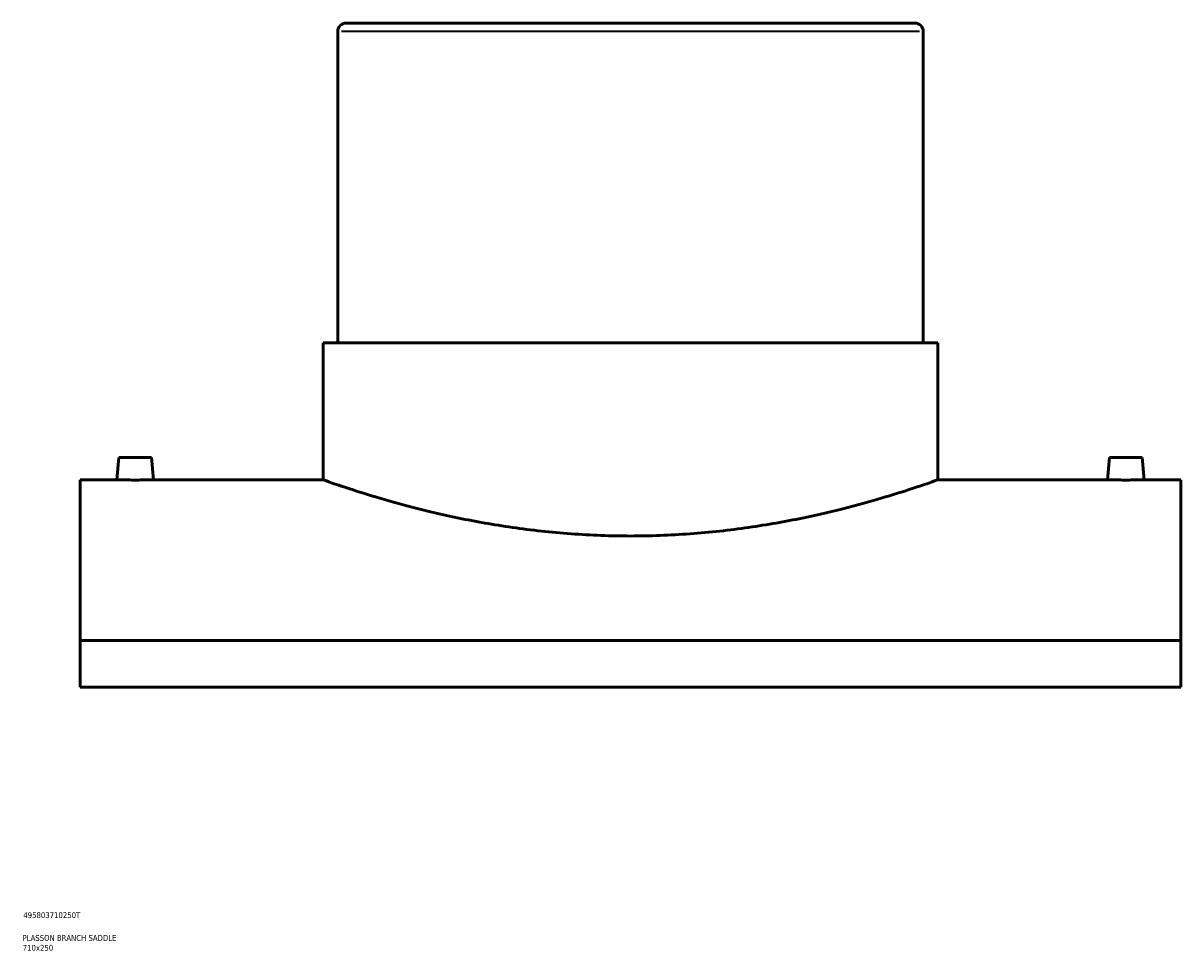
# Model space of a CAD drawing. Header units: millimetres. Extents: x -309 to 1511, y -442 to 1080.
# Tile 4 of 5: x 855 to 1349, y 79 to 475. Entities that reach past the tile are written whole.
import ezdxf

# ---------------------------------------------------------------- set-up
doc = ezdxf.new("R2010")
doc.units = ezdxf.units.MM
for name, color, linetype, lineweight in [('Title (ISO)', 7, 'Continuous', 50), ('Visible (ANSI)', 7, 'Continuous', 50), ('Visible Narrow (ANSI)', 7, 'Continuous', 35)]:
    doc.layers.add(name, color=color, linetype=linetype, lineweight=lineweight)
doc.styles.add('Note Text (ISO)', font='tahoma.ttf')

# ---------------------------------------------------------------- blocks, each defined once
blk = doc.blocks.new('Title Blocks ISO')
at = {"layer": 'Title (ISO)', "color": 232, "true_color": 0xca0064, "style": 'Note Text (ISO)'}
for tag, p in [('PART_NUMBER_001', (34.16, 73.13)), ('DESCRIPTION_001', (33.84, 63.4)), ('DESCRIPTION_002', (33.92, 59.18))]:
    blk.add_attdef(tag, p, '', height=2.5, dxfattribs=at)

msp = doc.modelspace()

# ---------------------------------------------------------------- linework, layer by layer
at = {"layer": 'Visible (ANSI)'}
for p, q in [((993.01, 475.27), (1235.91, 475.27)), ((989.46, 471.72), (989.46, 338.77)), ((1239.46, 471.72), (1239.46, 338.77)), ((983.21, 338.77), (1245.71, 338.77)), ((983.21, 338.77), (983.21, 280.27)), ((1245.71, 338.77), (1245.71, 280.27)), ((895.96, 289.87), (895.12, 280.27)), ((895.96, 289.87), (909.96, 289.87)), ((909.96, 289.87), (910.8, 280.27)), ((1318.96, 289.87), (1318.12, 280.27)), ((1332.96, 289.87), (1318.96, 289.87)), ((1332.96, 289.87), (1333.8, 280.27)), ((879.46, 280.27), (879.46, 211.62)), ((895.12, 280.27), (879.46, 280.27)), ((983.21, 280.27), (910.8, 280.27)), ((1318.12, 280.27), (1245.71, 280.27)), ((1349.46, 280.27), (1333.8, 280.27)), ((1349.46, 211.62), (1349.46, 280.27)), ((1349.46, 211.62), (879.46, 211.62)), ((879.46, 191.76), (879.46, 211.62)), ((1349.46, 211.62), (1349.46, 191.76)), ((879.46, 191.76), (1349.46, 191.76))]:
    msp.add_line(p, q, dxfattribs=at)
for centre, start, end in [((993.01, 471.72), 90, 180), ((1235.91, 471.72), 0, 90)]:
    msp.add_arc(centre, 3.55, start, end, dxfattribs=at)
for points, knots in [([(902.96, 280.19), (901.98, 280.19), (900.93, 280.19), (899, 280.21), (898.11, 280.22), (896.72, 280.24), (896.12, 280.25), (895.32, 280.27), (895.12, 280.27), (895.12, 280.27)], [0, 0, 0, 0, 0.295496, 0.295496, 0.590991, 0.590991, 0.886425, 0.886425, 1.181858, 1.181858, 1.181858, 1.181858]), ([(910.8, 280.27), (910.8, 280.27), (910.61, 280.27), (909.81, 280.25), (909.2, 280.24), (907.81, 280.22), (906.93, 280.21), (905, 280.19), (903.95, 280.19), (902.96, 280.19)], [3.545574, 3.545574, 3.545574, 3.545574, 3.841007, 3.841007, 4.136441, 4.136441, 4.431936, 4.431936, 4.727432, 4.727432, 4.727432, 4.727432]), ([(1114.46, 256.28), (1106.14, 256.28), (1097.56, 256.59), (1080.55, 257.83), (1072.11, 258.77), (1055.96, 261.09), (1048.24, 262.47), (1033.98, 265.42), (1027.44, 266.98), (1015.87, 269.97), (1010.43, 271.51), (1000.82, 274.39), (996.65, 275.72), (989.93, 277.94), (987.37, 278.82), (984.02, 279.99), (983.21, 280.27), (983.21, 280.27)], [0, 0, 0, 0, 2.496311, 2.496311, 4.992623, 4.992623, 7.488934, 7.488934, 9.985246, 9.985246, 12.480067, 12.480067, 14.974888, 14.974888, 17.46971, 17.46971, 19.964531, 19.964531, 19.964531, 19.964531]), ([(1245.71, 280.27), (1245.71, 280.27), (1244.91, 279.99), (1241.55, 278.82), (1239, 277.94), (1232.28, 275.72), (1228.11, 274.39), (1218.5, 271.51), (1213.06, 269.97), (1201.48, 266.98), (1194.94, 265.42), (1180.68, 262.47), (1172.96, 261.09), (1156.82, 258.77), (1148.38, 257.83), (1131.36, 256.59), (1122.78, 256.28), (1114.46, 256.28)], [59.893592, 59.893592, 59.893592, 59.893592, 62.388414, 62.388414, 64.883235, 64.883235, 67.378056, 67.378056, 69.872877, 69.872877, 72.369189, 72.369189, 74.8655, 74.8655, 77.361812, 77.361812, 79.858123, 79.858123, 79.858123, 79.858123]), ([(1325.96, 280.19), (1324.98, 280.19), (1323.93, 280.19), (1322, 280.21), (1321.11, 280.22), (1319.72, 280.24), (1319.12, 280.25), (1318.32, 280.27), (1318.12, 280.27), (1318.12, 280.27)], [2.363716, 2.363716, 2.363716, 2.363716, 2.659212, 2.659212, 2.954707, 2.954707, 3.250141, 3.250141, 3.545574, 3.545574, 3.545574, 3.545574]), ([(1333.8, 280.27), (1333.8, 280.27), (1333.61, 280.27), (1332.81, 280.25), (1332.2, 280.24), (1330.81, 280.22), (1329.93, 280.21), (1328, 280.19), (1326.95, 280.19), (1325.96, 280.19)], [5.90929, 5.90929, 5.90929, 5.90929, 6.204723, 6.204723, 6.500157, 6.500157, 6.795652, 6.795652, 7.091148, 7.091148, 7.091148, 7.091148])]:
    msp.add_open_spline(points, degree=3, knots=knots, dxfattribs=at)
at = {"layer": 'Visible Narrow (ANSI)'}
msp.add_line((1237.92, 471.72), (991, 471.72), dxfattribs=at)

# ---------------------------------------------------------------- block references
msp.add_blockref('Title Blocks ISO', (821, 20)).add_auto_attribs({'PART_NUMBER_001': '495803710250T', 'DESCRIPTION_001': 'PLASSON BRANCH SADDLE', 'DESCRIPTION_002': '710x250'})

doc.saveas('drawing.dxf')
